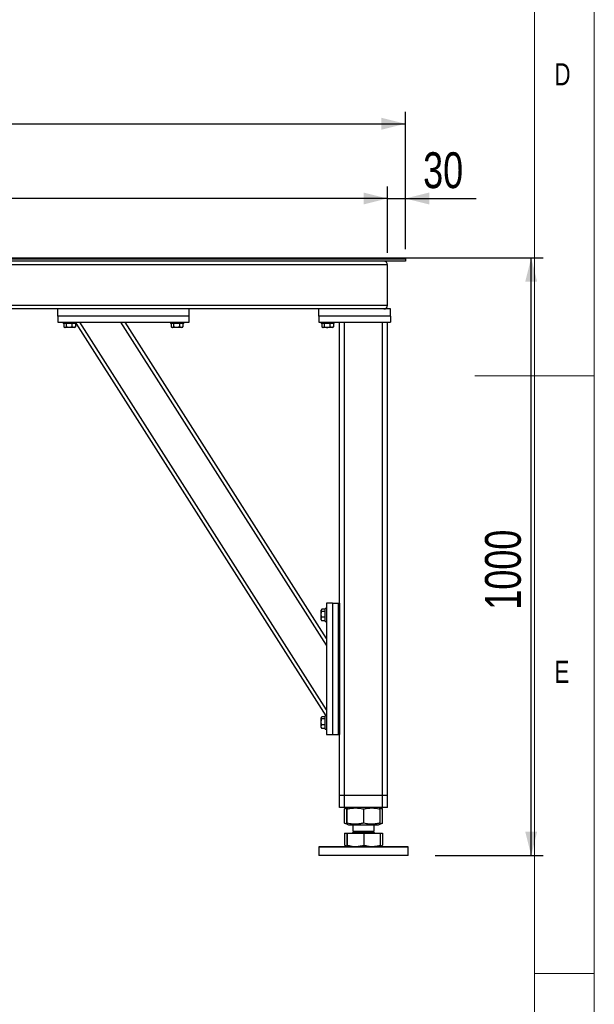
# Model space of a CAD drawing. Header units: millimetres. Extents: x 5 to 589, y 5 to 415.
# Tile 46 of 106: x 541 to 589, y 157 to 240. Entities that reach past the tile are written whole.
import ezdxf

# ---------------------------------------------------------------- set-up
doc = ezdxf.new("R2010")
doc.units = ezdxf.units.MM
doc.layers.add('COTES', color=1, linetype='Continuous')
doc.layers.add('NOTES', color=6, linetype='Continuous')
doc.layers.add('TRAIT-FORT', color=4, linetype='Continuous', lineweight=25)
doc.styles.add('SLDTEXTSTYLE0', font='TXT', dxfattribs={"width": 0.75})
doc.dimstyles.new('SLDDIMSTYLE0', dxfattribs={"dimtxt": 3, "dimasz": 2, "dimexe": 0, "dimexo": 0.0625, "dimgap": 0.75, "dimtad": 1, "dimlfac": 20, "dimrnd": 1e-09, "dimzin": 12, "dimdsep": 46, "dimtxsty": 'SLDTEXTSTYLE0', "dimsah": 1, "dimcen": 0.09, "dimadec": 0, "dimazin": 3, "dimtfac": 1, "dimtofl": 0, "dimtmove": 0, "dimatfit": 3, "dimfxl": 1, "dimfrac": 2, "dimtolj": 1, "dimtzin": 12, "dimarcsym": 0})
doc.dimstyles.new('SLDDIMSTYLE1', dxfattribs={"dimtxt": 3, "dimasz": 2, "dimexe": 0, "dimexo": 0.0625, "dimgap": 0.75, "dimtad": 1, "dimlfac": 20, "dimrnd": 1e-09, "dimzin": 12, "dimdsep": 46, "dimtxsty": 'SLDTEXTSTYLE0', "dimsah": 1, "dimcen": 0.09, "dimadec": 0, "dimazin": 3, "dimtfac": 1, "dimtmove": 0, "dimatfit": 0, "dimfxl": 1, "dimfrac": 2, "dimtolj": 1, "dimtzin": 12, "dimarcsym": 0})

# ---------------------------------------------------------------- blocks, each defined once
blk = doc.blocks.new('_D_15')
at = {"layer": 'COTES', "color": 1, "transparency": 16777216}
for p, q in [((571.183, 219.877), (584.719, 219.877)), ((583.719, 169.877), (583.719, 219.877)), ((575.683, 169.877), (584.719, 169.877))]:
    blk.add_line(p, q, dxfattribs=at)
for points in [[(583.719, 219.877), (583.219, 217.877), (584.219, 217.877)], [(583.719, 169.877), (584.219, 171.877), (583.219, 171.877)]]:
    blk.add_solid(points, dxfattribs=at)
at = {"layer": 'COTES', "color": 1, "transparency": 16777216, "insert": (579.852, 190.443), "char_height": 3, "attachment_point": 1, "rotation": 90, "style": 'SLDTEXTSTYLE0'}
blk.add_mtext('1000', dxfattribs=at)
blk = doc.blocks.new('_D_17')
at = {"layer": 'COTES', "color": 1, "transparency": 16777216}
for p, q in [((426.683, 220.802), (426.683, 232.102)), ((573.183, 220.802), (573.183, 232.102)), ((426.683, 231.102), (573.183, 231.102))]:
    blk.add_line(p, q, dxfattribs=at)
for points in [[(426.683, 231.102), (428.683, 230.602), (428.683, 231.602)], [(573.183, 231.102), (571.183, 231.602), (571.183, 230.602)]]:
    blk.add_solid(points, dxfattribs=at)
at = {"layer": 'COTES', "color": 1, "transparency": 16777216, "char_height": 3, "attachment_point": 1, "style": 'SLDTEXTSTYLE0'}
for s, insert in [('2930', (490.305, 234.969)), ('Toles', (500.297, 234.969))]:
    blk.add_mtext(s, dxfattribs=dict(at, insert=insert))
blk = doc.blocks.new('_D_18')
at = {"layer": 'COTES', "color": 1, "transparency": 16777216}
for p, q in [((571.683, 220.302), (571.683, 225.847)), ((573.183, 220.602), (573.183, 225.847)), ((571.683, 224.847), (568.683, 224.847)), ((571.683, 224.847), (573.183, 224.847)), ((573.183, 224.847), (579.106, 224.847))]:
    blk.add_line(p, q, dxfattribs=at)
for points in [[(571.683, 224.847), (569.683, 225.347), (569.683, 224.347)], [(573.183, 224.847), (575.183, 224.347), (575.183, 225.347)]]:
    blk.add_solid(points, dxfattribs=at)
at = {"layer": 'COTES', "color": 1, "transparency": 16777216, "insert": (574.673, 228.714), "char_height": 3, "attachment_point": 1, "style": 'SLDTEXTSTYLE0'}
blk.add_mtext('30', dxfattribs=at)
blk = doc.blocks.new('_D_19')
at = {"layer": 'COTES', "color": 1, "transparency": 16777216}
for p, q in [((428.183, 220.302), (428.183, 225.847)), ((571.683, 220.302), (571.683, 225.847)), ((571.683, 224.847), (428.183, 224.847))]:
    blk.add_line(p, q, dxfattribs=at)
for points in [[(428.183, 224.847), (430.183, 224.347), (430.183, 225.347)], [(571.683, 224.847), (569.683, 225.347), (569.683, 224.347)]]:
    blk.add_solid(points, dxfattribs=at)
at = {"layer": 'COTES', "color": 1, "transparency": 16777216, "char_height": 3, "attachment_point": 1, "style": 'SLDTEXTSTYLE0'}
for s, insert in [('2870', (488.68, 228.714)), ('Cadre', (498.672, 228.714))]:
    blk.add_mtext(s, dxfattribs=dict(at, insert=insert))

msp = doc.modelspace()

# ---------------------------------------------------------------- linework, layer by layer
at = {"color": 7, "linetype": 'Continuous', "lineweight": 18}
for p, q in [((589, 5), (589, 415)), ((584, 10), (584, 410)), ((589, 210), (579, 210)), ((584, 160), (589, 160))]:
    msp.add_line(p, q, dxfattribs=at)
at = {"layer": 'TRAIT-FORT', "color": 4, "linetype": 'Continuous', "lineweight": 25}
for p, q in [((426.68252, 219.80158), (573.18252, 219.80158)), ((573.18252, 219.60158), (426.68252, 219.60158)), ((571.68252, 219.30158), (428.18252, 219.30158)), ((514.68302, 219.87658), (573.18252, 219.87658)), ((514.68302, 219.80158), (573.18252, 219.80158)), ((571.68252, 215.90158), (571.68252, 219.30158)), ((573.18252, 219.87658), (573.18252, 219.80158)), ((573.18252, 219.80158), (573.18252, 219.60158)), ((571.68252, 215.90158), (428.18252, 215.90158)), ((544.08252, 215.60158), (521.28252, 215.60158)), ((544.08252, 215.00158), (544.08252, 215.60158)), ((555.08252, 215.60158), (544.08252, 215.60158)), ((555.08252, 215.00158), (555.08252, 215.60158)), ((565.93252, 215.60158), (555.08252, 215.60158)), ((571.93252, 215.60158), (565.93252, 215.60158)), ((565.93252, 215.00158), (565.93252, 215.60158)), ((571.93252, 215.00158), (571.93252, 215.60158)), ((555.08252, 215.00158), (544.08252, 215.00158)), ((544.08252, 215.00158), (544.08252, 214.50158)), ((544.08252, 214.50158), (555.08252, 214.50158)), ((544.53252, 214.50158), (544.53252, 214.40158)), ((545.63252, 214.40158), (544.53252, 214.40158)), ((544.59553, 214.40158), (544.59553, 214.10181)), ((544.78654, 214.40158), (544.78654, 214.10181)), ((545.27354, 214.40158), (545.27354, 214.10181)), ((545.56952, 214.40158), (545.56952, 214.10181)), ((545.63252, 214.40158), (545.63252, 214.50158)), ((566.55071, 181.55158), (545.63252, 214.42301)), ((566.58252, 182.06037), (545.93812, 214.50158)), ((566.58252, 187.46199), (549.37551, 214.50158)), ((566.58252, 188.02078), (549.73111, 214.50158)), ((553.53252, 214.50158), (553.53252, 214.40158)), ((554.63252, 214.40158), (553.53252, 214.40158)), ((553.59553, 214.40158), (553.59553, 214.10181)), ((553.78654, 214.40158), (553.78654, 214.10181)), ((554.27354, 214.40158), (554.27354, 214.10181)), ((554.56952, 214.40158), (554.56952, 214.10181)), ((554.63252, 214.40158), (554.63252, 214.50158)), ((555.08252, 214.50158), (555.08252, 215.00158)), ((571.93252, 215.00158), (565.93252, 215.00158)), ((565.93252, 215.00158), (565.93252, 214.50158)), ((565.93252, 214.50158), (571.93252, 214.50158)), ((566.13252, 214.50158), (566.13252, 214.40158)), ((566.8932, 214.40158), (566.13252, 214.40158)), ((566.19553, 214.40158), (566.19553, 214.10181)), ((566.38654, 214.40158), (566.38654, 214.10181)), ((566.87354, 214.40158), (566.87354, 214.10181)), ((567.23252, 214.40158), (566.8932, 214.40158)), ((567.16952, 214.40158), (567.16952, 214.10181)), ((567.23252, 214.40158), (567.23252, 214.50158)), ((567.68252, 191.00158), (567.68252, 214.50158)), ((568.08252, 174.90158), (568.08252, 214.50158)), ((571.28252, 174.90158), (571.28252, 214.50158)), ((571.68252, 174.90158), (571.68252, 214.50158)), ((571.93252, 215.00158), (571.93252, 214.50158)), ((544.6202, 214.0854), (544.67877, 214.05158)), ((545.48627, 214.05158), (544.67877, 214.05158)), ((545.48627, 214.05158), (545.54485, 214.0854)), ((545.56952, 214.10181), (545.54391, 214.08703)), ((553.6202, 214.0854), (553.67877, 214.05158)), ((554.48627, 214.05158), (553.67877, 214.05158)), ((554.48627, 214.05158), (554.54485, 214.0854)), ((554.56952, 214.10181), (554.54391, 214.08703)), ((566.2202, 214.0854), (566.27877, 214.05158)), ((566.63266, 214.05158), (566.27877, 214.05158)), ((567.08627, 214.05158), (566.63266, 214.05158)), ((567.08627, 214.05158), (567.14485, 214.0854)), ((567.16952, 214.10181), (567.14391, 214.08703)), ((566.16634, 190.46391), (566.13252, 190.40533)), ((566.13252, 189.59783), (566.13252, 190.40533)), ((566.48252, 190.48857), (566.18275, 190.48857)), ((566.58252, 190.55158), (566.48252, 190.55158)), ((566.48252, 189.45158), (566.48252, 190.55158)), ((567.08252, 191.00158), (566.58252, 191.00158)), ((566.58252, 191.00158), (566.58252, 180.00158)), ((567.08252, 191.00158), (567.08252, 180.00158)), ((567.08252, 191.00158), (567.58252, 191.00158)), ((567.58252, 180.00158), (567.58252, 191.00158)), ((567.58252, 191.00158), (567.68252, 191.00158)), ((567.68252, 191.00158), (567.68252, 180.00158)), ((566.13252, 189.59783), (566.16634, 189.53925)), ((566.18275, 189.51459), (566.16798, 189.54019)), ((566.48252, 190.29756), (566.18275, 190.29756)), ((566.48252, 189.81057), (566.18275, 189.81057)), ((566.48252, 189.51459), (566.18275, 189.51459)), ((566.48252, 189.45158), (566.58252, 189.45158)), ((566.16634, 181.46391), (566.13252, 181.40533)), ((566.13252, 180.59783), (566.13252, 181.40533)), ((566.48252, 181.48857), (566.18275, 181.48857)), ((566.48252, 181.29756), (566.18275, 181.29756)), ((566.58252, 181.55158), (566.48252, 181.55158)), ((566.48252, 180.45158), (566.48252, 181.55158)), ((566.13252, 180.59783), (566.16634, 180.53925)), ((566.18275, 180.51459), (566.16798, 180.54019)), ((566.48252, 180.81057), (566.18275, 180.81057)), ((566.48252, 180.51459), (566.18275, 180.51459)), ((566.48252, 180.45158), (566.58252, 180.45158)), ((566.58252, 180.00158), (567.08252, 180.00158)), ((567.08252, 180.00158), (567.58252, 180.00158)), ((567.68252, 180.00158), (567.58252, 180.00158)), ((567.68252, 174.90158), (567.68252, 180.00158)), ((568.08252, 174.90158), (567.68252, 174.90158)), ((567.68252, 173.90158), (567.68252, 174.90158)), ((571.28252, 174.90158), (568.08252, 174.90158)), ((568.08252, 173.90158), (568.08252, 174.90158)), ((571.68252, 174.90158), (571.28252, 174.90158)), ((571.28252, 173.90158), (571.28252, 174.90158)), ((571.68252, 173.90158), (571.68252, 174.90158)), ((568.08252, 173.90158), (567.68252, 173.90158)), ((571.28252, 173.90158), (568.08252, 173.90158)), ((568.30445, 173.85446), (568.10571, 173.77416)), ((568.42107, 173.90158), (568.30651, 173.85529)), ((571.05854, 173.85529), (570.94398, 173.90158)), ((571.25933, 173.77416), (571.05854, 173.85529)), ((571.68252, 173.90158), (571.28252, 173.90158)), ((568.10699, 173.77409), (568.09493, 173.76976)), ((568.09493, 172.5834), (568.09493, 173.76976)), ((568.29802, 172.5834), (568.29802, 173.76976)), ((568.31723, 172.5834), (568.31723, 173.76976)), ((569.70174, 172.5834), (569.70174, 173.76976)), ((571.06703, 172.5834), (571.06703, 173.76976)), ((571.27012, 172.5834), (571.27012, 173.76976)), ((568.09493, 172.5834), (568.10698, 172.57924)), ((568.10571, 172.57899), (568.30663, 172.49782)), ((568.30668, 172.4978), (568.42107, 172.45158)), ((568.42107, 172.45158), (570.78253, 172.45158)), ((568.78252, 172.45158), (568.78252, 171.90983)), ((570.58252, 171.90983), (570.58252, 172.45158)), ((570.78253, 172.45158), (570.94398, 172.45158)), ((570.94398, 172.45158), (571.05837, 172.4978)), ((571.05837, 172.4978), (571.25933, 172.57899)), ((568.09493, 171.74158), (568.09493, 170.74939)), ((568.09493, 171.74158), (568.29802, 171.74158)), ((568.29802, 171.74158), (568.29802, 170.74939)), ((568.29802, 171.74158), (568.31723, 171.74158)), ((568.31723, 171.74158), (568.31723, 170.74939)), ((568.31723, 171.74158), (569.70174, 171.74158)), ((568.40477, 171.75158), (568.40477, 171.74158)), ((568.40477, 171.75158), (570.96027, 171.75158)), ((568.89077, 171.90983), (568.78252, 171.80158)), ((568.78252, 171.90983), (570.58252, 171.90983)), ((568.78252, 171.80158), (568.9086, 171.80158)), ((568.9086, 171.80158), (570.58252, 171.80158)), ((569.70174, 171.74158), (569.70174, 170.74939)), ((569.70174, 171.74158), (571.06703, 171.74158)), ((570.58252, 171.80158), (570.47427, 171.90983)), ((570.96027, 171.74158), (570.96027, 171.75158)), ((571.06703, 171.74158), (571.06703, 170.74939)), ((571.06703, 171.74158), (571.27012, 171.74158)), ((571.27012, 171.74158), (571.27012, 170.74939)), ((565.98252, 170.62658), (565.93252, 170.57658)), ((565.93252, 170.57658), (565.93252, 169.87658)), ((568.11706, 170.57658), (565.93252, 170.57658)), ((565.98252, 170.62658), (568.13793, 170.62658)), ((568.10568, 170.74438), (568.09493, 170.74939)), ((568.10513, 170.74343), (568.30752, 170.62658)), ((573.43252, 170.57658), (568.11706, 170.57658)), ((568.13793, 170.62658), (573.38252, 170.62658)), ((571.05752, 170.62658), (571.25992, 170.74343)), ((573.43252, 170.57658), (573.38252, 170.62658)), ((573.43252, 169.87658), (573.43252, 170.57658)), ((573.43252, 169.87658), (565.93252, 169.87658))]:
    msp.add_line(p, q, dxfattribs=at)
for centre, radius, start, end in [((571.38252, 219.30158), 0.3, 0, 90), ((571.38252, 215.90158), 0.3, 270, 0), ((568.73252, 171.80158), 0.05, 270, 359.9999999), ((570.63252, 171.80158), 0.05, 180.0000001, 270)]:
    msp.add_arc(centre, radius, start, end, dxfattribs=at)
for points, knots in [([(544.59553, 214.10181), (544.61211, 214.09084), (544.64563, 214.06868), (544.69529, 214.06057), (544.74276, 214.07247), (544.77186, 214.09197), (544.78654, 214.10181)], [0, 0, 0, 0, 0.26460494, 0.53494775, 0.76534313, 1, 1, 1, 1]), ([(545.27354, 214.10181), (545.21157, 214.08662), (545.1091, 214.0615), (544.96047, 214.06383), (544.86048, 214.08127), (544.80296, 214.09725), (544.78654, 214.10181)], [0, 0, 0, 0, 0.38554949, 0.63764185, 0.89654625, 1, 1, 1, 1]), ([(545.56952, 214.10181), (545.54383, 214.09084), (545.49189, 214.06868), (545.41494, 214.06057), (545.34138, 214.07247), (545.29629, 214.09197), (545.27354, 214.10181)], [0, 0, 0, 0, 0.26460494, 0.53494775, 0.76534313, 1, 1, 1, 1]), ([(553.59553, 214.10181), (553.61211, 214.09084), (553.64563, 214.06868), (553.69529, 214.06057), (553.74276, 214.07247), (553.77186, 214.09197), (553.78654, 214.10181)], [0, 0, 0, 0, 0.26460494, 0.53494775, 0.76534313, 1, 1, 1, 1]), ([(554.27354, 214.10181), (554.21157, 214.08662), (554.1091, 214.0615), (553.96047, 214.06383), (553.86048, 214.08127), (553.80296, 214.09725), (553.78654, 214.10181)], [0, 0, 0, 0, 0.38554949, 0.63764185, 0.89654625, 1, 1, 1, 1]), ([(554.56952, 214.10181), (554.54383, 214.09084), (554.49189, 214.06868), (554.41494, 214.06057), (554.34138, 214.07247), (554.29629, 214.09197), (554.27354, 214.10181)], [0, 0, 0, 0, 0.26460494, 0.53494775, 0.76534313, 1, 1, 1, 1]), ([(566.19553, 214.10181), (566.21211, 214.09084), (566.24563, 214.06868), (566.29529, 214.06057), (566.34276, 214.07247), (566.37186, 214.09197), (566.38654, 214.10181)], [0, 0, 0, 0, 0.26460494, 0.53494775, 0.76534313, 1, 1, 1, 1]), ([(566.38654, 214.10181), (566.4485, 214.08662), (566.55098, 214.0615), (566.69961, 214.06383), (566.7996, 214.08127), (566.85712, 214.09725), (566.87354, 214.10181)], [0, 0, 0, 0, 0.38554949, 0.63764185, 0.89654625, 1, 1, 1, 1]), ([(567.16952, 214.10181), (567.14383, 214.09084), (567.09189, 214.06868), (567.01494, 214.06057), (566.94138, 214.07247), (566.89629, 214.09197), (566.87354, 214.10181)], [0, 0, 0, 0, 0.26460494, 0.53494775, 0.76534312, 1, 1, 1, 1]), ([(566.18275, 190.48857), (566.17179, 190.47199), (566.14962, 190.43847), (566.14151, 190.38881), (566.15342, 190.34134), (566.17291, 190.31224), (566.18275, 190.29756)], [0, 0, 0, 0, 0.26460494, 0.53494775, 0.76534313, 1, 1, 1, 1]), ([(566.18275, 189.81057), (566.16757, 189.87253), (566.14245, 189.975), (566.14478, 190.12363), (566.16222, 190.22362), (566.17819, 190.28114), (566.18275, 190.29756)], [0, 0, 0, 0, 0.38554949, 0.63764185, 0.89654625, 1, 1, 1, 1]), ([(566.18275, 189.51459), (566.17179, 189.54027), (566.14962, 189.59221), (566.14151, 189.66916), (566.15342, 189.74272), (566.17291, 189.78781), (566.18275, 189.81057)], [0, 0, 0, 0, 0.26460494, 0.53494775, 0.76534313, 1, 1, 1, 1]), ([(566.18275, 180.81057), (566.16757, 180.87253), (566.14245, 180.975), (566.14478, 181.12363), (566.16222, 181.22362), (566.17819, 181.28114), (566.18275, 181.29756)], [0, 0, 0, 0, 0.38554949, 0.63764185, 0.89654625, 1, 1, 1, 1]), ([(566.18275, 181.48857), (566.17179, 181.47199), (566.14962, 181.43847), (566.14151, 181.38881), (566.15342, 181.34134), (566.17291, 181.31224), (566.18275, 181.29756)], [0, 0, 0, 0, 0.26460494, 0.53494775, 0.76534313, 1, 1, 1, 1]), ([(566.18275, 180.51459), (566.17179, 180.54027), (566.14962, 180.59221), (566.14151, 180.66916), (566.15342, 180.74272), (566.17291, 180.78781), (566.18275, 180.81057)], [0, 0, 0, 0, 0.26460494, 0.53494775, 0.76534313, 1, 1, 1, 1]), ([(568.09493, 173.76976), (568.14895, 173.79072), (568.21788, 173.81746), (568.28782, 173.82928), (568.30295, 173.83183)], [0, 0, 0, 0, 0.78363914, 1, 1, 1, 1]), ([(568.29802, 173.76976), (568.2993, 173.78935), (568.30173, 173.82644), (568.3053, 173.85396), (568.30847, 173.85809), (568.31141, 173.84371), (568.31426, 173.81595), (568.31621, 173.78565), (568.31723, 173.76976)], [0, 0, 0, 0, 0.20206835, 0.38269984, 0.55531458, 0.69299169, 0.83889419, 1, 1, 1, 1]), ([(568.31723, 173.76976), (568.40965, 173.78935), (568.58468, 173.82644), (568.84207, 173.85396), (569.07051, 173.85809), (569.28235, 173.84371), (569.48782, 173.81595), (569.62812, 173.78565), (569.70174, 173.76976)], [0, 0, 0, 0, 0.20206835, 0.38269984, 0.55531458, 0.69299169, 0.83889419, 1, 1, 1, 1]), ([(569.70174, 173.76976), (569.79287, 173.78935), (569.96547, 173.82644), (570.21929, 173.85396), (570.44456, 173.85809), (570.65346, 173.84371), (570.85608, 173.81595), (570.99443, 173.78565), (571.06703, 173.76976)], [0, 0, 0, 0, 0.20206835, 0.38269984, 0.55531458, 0.69299169, 0.83889419, 1, 1, 1, 1]), ([(571.06703, 173.76976), (571.06575, 173.78912), (571.06332, 173.82579), (571.06017, 173.85262), (571.05831, 173.85292), (571.05762, 173.85303)], [0, 0, 0, 0, 0.41274388, 0.78170093, 1, 1, 1, 1]), ([(571.06172, 173.83481), (571.08983, 173.82868), (571.1557, 173.81432), (571.22076, 173.78875), (571.25806, 173.77409)], [0, 0, 0, 0, 0.42674602, 1, 1, 1, 1]), ([(568.30295, 172.52051), (568.27675, 172.52606), (568.20694, 172.54085), (568.138, 172.56704), (568.09493, 172.5834)], [0, 0, 0, 0, 0.37534931, 1, 1, 1, 1]), ([(568.31723, 172.5834), (568.31595, 172.56381), (568.31352, 172.52671), (568.30995, 172.49919), (568.30678, 172.49506), (568.30384, 172.50945), (568.30099, 172.53721), (568.29904, 172.5675), (568.29802, 172.5834)], [0, 0, 0, 0, 0.20206835, 0.38269984, 0.55531458, 0.69299169, 0.83889419, 1, 1, 1, 1]), ([(569.70174, 172.5834), (569.60932, 172.56381), (569.4343, 172.52671), (569.1769, 172.49919), (568.94847, 172.49506), (568.73663, 172.50945), (568.53115, 172.53721), (568.39086, 172.5675), (568.31723, 172.5834)], [0, 0, 0, 0, 0.20206835, 0.38269984, 0.55531458, 0.69299169, 0.83889419, 1, 1, 1, 1]), ([(571.06703, 172.5834), (570.9759, 172.56381), (570.8033, 172.52671), (570.54948, 172.49919), (570.32421, 172.49506), (570.11531, 172.50945), (569.91269, 172.53721), (569.77434, 172.5675), (569.70174, 172.5834)], [0, 0, 0, 0, 0.20206835, 0.38269984, 0.55531458, 0.69299169, 0.83889419, 1, 1, 1, 1]), ([(571.05762, 172.49964), (571.05791, 172.4991), (571.05909, 172.4969), (571.06121, 172.51031), (571.06406, 172.53696), (571.06601, 172.56741), (571.06703, 172.5834)], [0, 0, 0, 0, 0.09174673, 0.37294705, 0.67094743, 1, 1, 1, 1]), ([(571.25806, 172.57924), (571.21025, 172.56008), (571.1453, 172.53404), (571.07941, 172.52266), (571.06201, 172.51966)], [0, 0, 0, 0, 0.73604973, 1, 1, 1, 1]), ([(568.09493, 170.74939), (568.16053, 170.71335), (568.22922, 170.67562), (568.29978, 170.65873), (568.30295, 170.65797)], [0, 0, 0, 0, 0.95513577, 1, 1, 1, 1]), ([(568.29802, 170.74939), (568.29958, 170.71602), (568.30193, 170.66571), (568.30516, 170.63181), (568.3068, 170.62833), (568.30763, 170.62658)], [0, 0, 0, 0, 0.49525132, 0.7468182, 1, 1, 1, 1]), ([(568.30763, 170.62658), (568.30924, 170.63277), (568.31249, 170.64528), (568.31564, 170.71443), (568.31723, 170.74939)], [0, 0, 0, 0, 0.49451073, 1, 1, 1, 1]), ([(568.31723, 170.74939), (568.42965, 170.71602), (568.59916, 170.66571), (568.83197, 170.63181), (568.95019, 170.62833), (569.00949, 170.62658)], [0, 0, 0, 0, 0.49525132, 0.7468182, 1, 1, 1, 1]), ([(569.00949, 170.62658), (569.12548, 170.63277), (569.36005, 170.64528), (569.58701, 170.71443), (569.70174, 170.74939)], [0, 0, 0, 0, 0.49451073, 1, 1, 1, 1]), ([(569.70174, 170.74939), (569.81259, 170.71602), (569.97975, 170.66571), (570.20934, 170.63181), (570.32591, 170.62833), (570.38439, 170.62658)], [0, 0, 0, 0, 0.49525132, 0.7468182, 1, 1, 1, 1]), ([(570.38439, 170.62658), (570.49877, 170.63277), (570.73008, 170.64528), (570.9539, 170.71443), (571.06703, 170.74939)], [0, 0, 0, 0, 0.49451073, 1, 1, 1, 1]), ([(571.06703, 170.74939), (571.06547, 170.71602), (571.06312, 170.66571), (571.05989, 170.63181), (571.05825, 170.62833), (571.05742, 170.62658)], [0, 0, 0, 0, 0.49525132, 0.7468182, 1, 1, 1, 1]), ([(571.06197, 170.65668), (571.0666, 170.65741), (571.13747, 170.66856), (571.20603, 170.71033), (571.27012, 170.74939)], [0, 0, 0, 0, 0.0652267, 1, 1, 1, 1])]:
    msp.add_open_spline(points, degree=3, knots=knots, dxfattribs=at)

# ---------------------------------------------------------------- texts
at = {"layer": 'NOTES', "color": 211, "char_height": 1.85208, "attachment_point": 1, "style": 'SLDTEXTSTYLE0'}
for s, insert in [('D', (585.66668, 236.16802)), ('E', (585.66668, 186.16802))]:
    msp.add_mtext(s, dxfattribs=dict(at, insert=insert))

# ---------------------------------------------------------------- dimensions: what is measured, and where the dimension line sits
at = {"layer": 'COTES', "color": 1}
for base, p1, p2, text, picture, middle in [((573.18252, 231.10158), (426.68252, 219.80158), (573.18252, 219.80158), '<> Toles', '_D_17', (499.93252, 231.10158)), ((428.18252, 224.84692), (571.68252, 219.30158), (428.18252, 219.30158), '<> Cadre', '_D_19', (499.93252, 224.84692))]:
    dim = msp.add_linear_dim(base=base, p1=p1, p2=p2, angle=0, text=text, dimstyle='SLDDIMSTYLE0', dxfattribs=at)
    dim.commit()
    dim.dimension.update_dxf_attribs({"geometry": picture, "text_midpoint": middle, "dimtype": 160})
for base, p1, p2, angle, dimstyle, picture, middle in [((573.18252, 224.84692), (571.68252, 219.30158), (573.18252, 219.60158), 0, 'SLDDIMSTYLE1', '_D_18', (576.88955, 224.84692)), ((583.71901, 219.87658), (574.68252, 169.87658), (570.18252, 219.87658), 90, 'SLDDIMSTYLE0', '_D_15', (583.71901, 194.87658))]:
    dim = msp.add_linear_dim(base=base, p1=p1, p2=p2, angle=angle, dimstyle=dimstyle, dxfattribs=at)
    dim.commit()
    dim.dimension.update_dxf_attribs({"geometry": picture, "text_midpoint": middle, "dimtype": 160})

doc.saveas('drawing.dxf')
